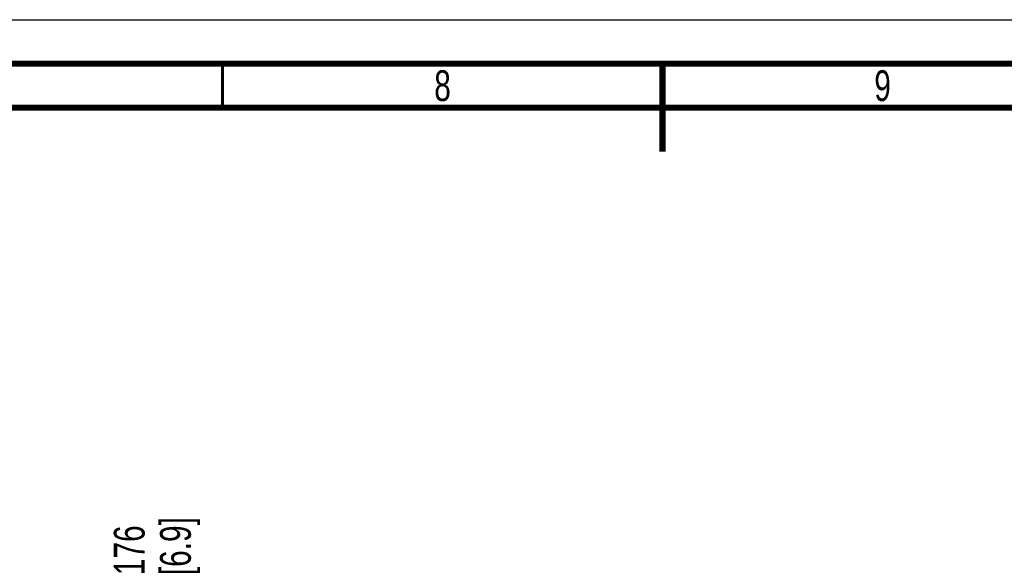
# Paper-space layout 'SUBMITTAL_E3H_2_2' of a CAD drawing. Header units: millimetres. Extents: x 0 to 841, y 0 to 594.
# Tile 54 of 58: x 347 to 459, y 533 to 594. Entities that reach past the tile are written whole.
import ezdxf

# ---------------------------------------------------------------- set-up
doc = ezdxf.new("R2010")
doc.units = ezdxf.units.MM
doc.header["$LTSCALE"] = 46.255
doc.layers.get('0').update_dxf_attribs({"linetype": 'CONTINUOUS'})
doc.styles.get("Standard").update_dxf_attribs({"font": 'txt', "width": 0.725})
doc.dimstyles.new('DIMSTYLE_3', dxfattribs={"dimtxt": 3.5, "dimasz": 4.8, "dimexe": 3.2, "dimexo": 1.6, "dimgap": 0.875, "dimtad": 0, "dimtih": 1, "dimtoh": 1, "dimdec": 1, "dimzin": 0, "dimdsep": 46, "dimtxsty": 'STANDARD', "dimblk": 'CLOSED', "dimblk1": 'CLOSED', "dimblk2": 'CLOSED', "dimcen": 0.09, "dimadec": 0, "dimazin": 0, "dimtp": 0.4, "dimtm": 0.4, "dimtfac": 1, "dimtdec": 1, "dimtofl": 0, "dimtmove": 0, "dimatfit": 3, "dimldrblk": 'CLOSED', "dimfxl": 1, "dimtolj": 1, "dimtzin": 0, "dimarcsym": 0})

# ---------------------------------------------------------------- blocks, each defined once
blk = doc.blocks.new('*D76')
at = {"color": 2, "linetype": 'CONTINUOUS'}
blk.add_line((359.9, 513.82), (359.9, 529.11), dxfattribs=at)
at = {"color": 2, "linetype": 'CONTINUOUS', "insert": (358.15, 530.86), "char_height": 3.5, "width": 12.6875, "attachment_point": 1, "rotation": 90, "line_spacing_factor": 0.9}
blk.add_mtext('176\\P[6.9]', dxfattribs=at)
blk = doc.blocks.new('_CLOSED')
at = {"color": 0, "linetype": 'BYBLOCK'}
for p, q in [((0, 0), (-1, 0.167)), ((-1, 0.167), (-1, -0.167)), ((-1, -0.167), (0, 0)), ((-1, 0), (0, 0))]:
    blk.add_line(p, q, dxfattribs=at)

psp = doc.layouts.new('SUBMITTAL_E3H_2_2')

# ---------------------------------------------------------------- linework, layer by layer
at = {"color": 7, "linetype": 'CONTINUOUS'}
psp.add_line((0, 594), (841, 594), dxfattribs=at)
psp.add_line((0, 594), (841, 594), dxfattribs=at)
for points, const_width in [([(836, 589), (15, 589)], 0.7), ([(370.5, 584), (370.5, 589)], 0.35), ([(420.5, 589), (420.5, 579)], 0.7), ([(831, 584), (20, 584)], 0.7)]:
    psp.add_lwpolyline(points, dxfattribs=dict(at, const_width=const_width))

# ---------------------------------------------------------------- texts
at = {"color": 2, "linetype": 'CONTINUOUS', "char_height": 3.5, "width": 2.5375, "attachment_point": 2, "line_spacing_factor": 0.9}
for s, insert in [('8', (395.5, 588.25)), ('9', (445.5, 588.25))]:
    psp.add_mtext(s, dxfattribs=dict(at, insert=insert))

# ---------------------------------------------------------------- dimensions: what is measured, and where the dimension line sits
at = {"color": 2, "linetype": 'CONTINUOUS'}
dim = psp.add_ordinate_dim(feature_location=(359.9, 513.82), offset=(0, 15.29), dtype=1, origin=(359.9, 512.22), text='176\\P[6.9]', dimstyle='DIMSTYLE_3', dxfattribs=at)
dim.commit()
dim.dimension.update_dxf_attribs({"geometry": '*D76', "text_midpoint": (362.52, 537.21)})

doc.saveas('drawing.dxf')
